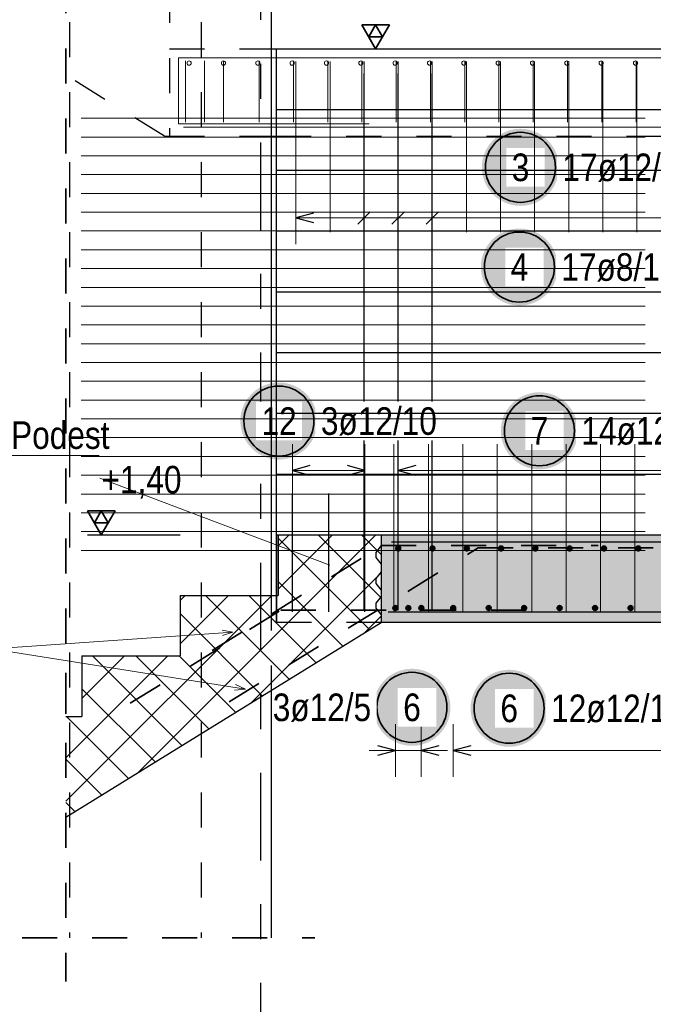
# Model space of a CAD drawing. Header units: millimetres. Extents: x 0 to 30.7, y 0 to 21.
# Tile 3 of 16: x 3 to 4.8, y 2.3 to 5.1. Entities that reach past the tile are written whole.
import ezdxf

# ---------------------------------------------------------------- set-up
doc = ezdxf.new("R2010")
doc.units = ezdxf.units.MM
doc.linetypes.add('DASHDOTX2', pattern=[2, 1, -0.5, 0, -0.5])
doc.linetypes.add('HIDDEN', pattern=[0.375, 0.25, -0.125])
for name, color, linetype, lineweight in [('Achsen', 7, 'Continuous', 20), ('Bewehrung nplo', 7, 'Continuous', 20), ('Schraffuren', 7, 'Continuous', 20)]:
    doc.layers.add(name, color=color, linetype=linetype, lineweight=lineweight)
doc.styles.add('Arial Narrow', font='ARIALN.TTF')
pattern_1 = [(45, (0, 0), (-0.0707107, 0.0707107), [0.075, -0.05]), (45, (-0.03536, 0.03536), (-0.0707107, 0.0707107), [])]

msp = doc.modelspace()

# ---------------------------------------------------------------- hatches: boundary and pattern name
at = {"lineweight": 25, "true_color": 0xffffff}
for points in [[(3.8138, 3.9339), (3.8137, 3.9377), (3.8135, 3.9415), (3.8132, 3.9454), (3.8127, 3.9492), (3.8121, 3.953), (3.8114, 3.9567), (3.8105, 3.9605), (3.8095, 3.9642), (3.8084, 3.9679), (3.8071, 3.9715), (3.8058, 3.9751), (3.8042, 3.9786), (3.8026, 3.9821), (3.8009, 3.9855), (3.799, 3.9889), (3.797, 3.9922), (3.795, 3.9954), (3.7928, 3.9985), (3.7904, 4.0016), (3.788, 4.0046), (3.7855, 4.0075), (3.7829, 4.0103), (3.7802, 4.013), (3.7774, 4.0156), (3.7745, 4.0181), (3.7715, 4.0206), (3.7684, 4.0229), (3.7653, 4.0251), (3.7621, 4.0272), (3.7588, 4.0291), (3.7554, 4.031), (3.752, 4.0327), (3.7485, 4.0344), (3.745, 4.0359), (3.7414, 4.0372), (3.7378, 4.0385), (3.7341, 4.0396), (3.7304, 4.0406), (3.7266, 4.0415), (3.7229, 4.0422), (3.7191, 4.0428), (3.7153, 4.0433), (3.7114, 4.0436), (3.7076, 4.0438), (3.7038, 4.0439), (3.6999, 4.0438), (3.6961, 4.0436), (3.6923, 4.0433), (3.6885, 4.0428), (3.6847, 4.0422), (3.6809, 4.0415), (3.6771, 4.0406), (3.6734, 4.0396), (3.6698, 4.0385), (3.6661, 4.0372), (3.6626, 4.0359), (3.659, 4.0344), (3.6555, 4.0327), (3.6521, 4.031), (3.6488, 4.0291), (3.6455, 4.0272), (3.6422, 4.0251), (3.6391, 4.0229), (3.636, 4.0206), (3.6331, 4.0181), (3.6302, 4.0156), (3.6273, 4.013), (3.6246, 4.0103), (3.622, 4.0075), (3.6195, 4.0046), (3.6171, 4.0016), (3.6148, 3.9985), (3.6126, 3.9954), (3.6105, 3.9922), (3.6085, 3.9889), (3.6066, 3.9855), (3.6049, 3.9821), (3.6033, 3.9786), (3.6018, 3.9751), (3.6004, 3.9715), (3.5991, 3.9679), (3.598, 3.9642), (3.597, 3.9605), (3.5962, 3.9567), (3.5954, 3.953), (3.5948, 3.9492), (3.5944, 3.9454), (3.594, 3.9415), (3.5938, 3.9377), (3.5938, 3.9339), (3.5938, 3.93), (3.594, 3.9262), (3.5944, 3.9224), (3.5948, 3.9186), (3.5954, 3.9148), (3.5962, 3.911), (3.597, 3.9073), (3.598, 3.9036), (3.5991, 3.8999), (3.6004, 3.8962), (3.6018, 3.8927), (3.6033, 3.8891), (3.6049, 3.8857), (3.6066, 3.8822), (3.6085, 3.8789), (3.6105, 3.8756), (3.6126, 3.8724), (3.6148, 3.8692), (3.6171, 3.8661), (3.6195, 3.8632), (3.622, 3.8603), (3.6246, 3.8575), (3.6273, 3.8547), (3.6302, 3.8521), (3.6331, 3.8496), (3.636, 3.8472), (3.6391, 3.8449), (3.6422, 3.8427), (3.6455, 3.8406), (3.6488, 3.8386), (3.6521, 3.8367), (3.6555, 3.835), (3.659, 3.8334), (3.6626, 3.8319), (3.6661, 3.8305), (3.6698, 3.8293), (3.6734, 3.8281), (3.6771, 3.8271), (3.6809, 3.8263), (3.6847, 3.8255), (3.6885, 3.8249), (3.6923, 3.8245), (3.6961, 3.8241), (3.6999, 3.8239), (3.7038, 3.8239), (3.7076, 3.8239), (3.7114, 3.8241), (3.7153, 3.8245), (3.7191, 3.8249), (3.7229, 3.8255), (3.7266, 3.8263), (3.7304, 3.8271), (3.7341, 3.8281), (3.7378, 3.8293), (3.7414, 3.8305), (3.745, 3.8319), (3.7485, 3.8334), (3.752, 3.835), (3.7554, 3.8367), (3.7588, 3.8386), (3.7621, 3.8406), (3.7653, 3.8427), (3.7684, 3.8449), (3.7715, 3.8472), (3.7745, 3.8496), (3.7774, 3.8521), (3.7802, 3.8547), (3.7829, 3.8575), (3.7855, 3.8603), (3.788, 3.8632), (3.7904, 3.8661), (3.7928, 3.8692), (3.795, 3.8724), (3.797, 3.8756), (3.799, 3.8789), (3.8009, 3.8822), (3.8026, 3.8857), (3.8042, 3.8891), (3.8058, 3.8927), (3.8071, 3.8962), (3.8084, 3.8999), (3.8095, 3.9036), (3.8105, 3.9073), (3.8114, 3.911), (3.8121, 3.9148), (3.8127, 3.9186), (3.8132, 3.9224), (3.8135, 3.9262)], [(4.1935, 3.1164), (4.1935, 3.1203), (4.1933, 3.1241), (4.1929, 3.1279), (4.1925, 3.1317), (4.1919, 3.1355), (4.1911, 3.1393), (4.1903, 3.143), (4.1893, 3.1468), (4.1882, 3.1504), (4.1869, 3.1541), (4.1855, 3.1576), (4.184, 3.1612), (4.1824, 3.1647), (4.1807, 3.1681), (4.1788, 3.1714), (4.1768, 3.1747), (4.1747, 3.1779), (4.1725, 3.1811), (4.1702, 3.1842), (4.1678, 3.1871), (4.1653, 3.19), (4.1627, 3.1929), (4.16, 3.1956), (4.1571, 3.1982), (4.1542, 3.2007), (4.1513, 3.2031), (4.1482, 3.2054), (4.145, 3.2076), (4.1418, 3.2097), (4.1385, 3.2117), (4.1352, 3.2136), (4.1318, 3.2153), (4.1283, 3.2169), (4.1247, 3.2184), (4.1212, 3.2198), (4.1175, 3.2211), (4.1139, 3.2222), (4.1101, 3.2232), (4.1064, 3.224), (4.1026, 3.2248), (4.0988, 3.2254), (4.095, 3.2258), (4.0912, 3.2262), (4.0874, 3.2264), (4.0835, 3.2264), (4.0797, 3.2264), (4.0759, 3.2262), (4.072, 3.2258), (4.0682, 3.2254), (4.0644, 3.2248), (4.0607, 3.224), (4.0569, 3.2232), (4.0532, 3.2222), (4.0495, 3.2211), (4.0459, 3.2198), (4.0423, 3.2184), (4.0388, 3.2169), (4.0353, 3.2153), (4.0319, 3.2136), (4.0285, 3.2117), (4.0252, 3.2097), (4.022, 3.2076), (4.0189, 3.2054), (4.0158, 3.2031), (4.0128, 3.2007), (4.0099, 3.1982), (4.0071, 3.1956), (4.0044, 3.1929), (4.0018, 3.19), (3.9993, 3.1871), (3.9969, 3.1842), (3.9945, 3.1811), (3.9923, 3.1779), (3.9903, 3.1747), (3.9883, 3.1714), (3.9864, 3.1681), (3.9847, 3.1647), (3.983, 3.1612), (3.9815, 3.1576), (3.9802, 3.1541), (3.9789, 3.1504), (3.9778, 3.1468), (3.9768, 3.143), (3.9759, 3.1393), (3.9752, 3.1355), (3.9746, 3.1317), (3.9741, 3.1279), (3.9738, 3.1241), (3.9736, 3.1203), (3.9735, 3.1164), (3.9736, 3.1126), (3.9738, 3.1088), (3.9741, 3.1049), (3.9746, 3.1011), (3.9752, 3.0973), (3.9759, 3.0936), (3.9768, 3.0898), (3.9778, 3.0861), (3.9789, 3.0824), (3.9802, 3.0788), (3.9815, 3.0752), (3.983, 3.0717), (3.9847, 3.0682), (3.9864, 3.0648), (3.9883, 3.0614), (3.9903, 3.0581), (3.9923, 3.0549), (3.9945, 3.0518), (3.9969, 3.0487), (3.9993, 3.0457), (4.0018, 3.0428), (4.0044, 3.04), (4.0071, 3.0373), (4.0099, 3.0347), (4.0128, 3.0322), (4.0158, 3.0298), (4.0189, 3.0274), (4.022, 3.0252), (4.0252, 3.0232), (4.0285, 3.0212), (4.0319, 3.0193), (4.0353, 3.0176), (4.0388, 3.0159), (4.0423, 3.0144), (4.0459, 3.0131), (4.0495, 3.0118), (4.0532, 3.0107), (4.0569, 3.0097), (4.0607, 3.0088), (4.0644, 3.0081), (4.0682, 3.0075), (4.072, 3.007), (4.0759, 3.0067), (4.0797, 3.0065), (4.0835, 3.0064), (4.0874, 3.0065), (4.0912, 3.0067), (4.095, 3.007), (4.0988, 3.0075), (4.1026, 3.0081), (4.1064, 3.0088), (4.1101, 3.0097), (4.1139, 3.0107), (4.1175, 3.0118), (4.1212, 3.0131), (4.1247, 3.0144), (4.1283, 3.0159), (4.1318, 3.0176), (4.1352, 3.0193), (4.1385, 3.0212), (4.1418, 3.0232), (4.145, 3.0252), (4.1482, 3.0274), (4.1513, 3.0298), (4.1542, 3.0322), (4.1571, 3.0347), (4.16, 3.0373), (4.1627, 3.04), (4.1653, 3.0428), (4.1678, 3.0457), (4.1702, 3.0487), (4.1725, 3.0518), (4.1747, 3.0549), (4.1768, 3.0581), (4.1788, 3.0614), (4.1807, 3.0648), (4.1824, 3.0682), (4.184, 3.0717), (4.1855, 3.0752), (4.1869, 3.0788), (4.1882, 3.0824), (4.1893, 3.0861), (4.1903, 3.0898), (4.1911, 3.0936), (4.1919, 3.0973), (4.1925, 3.1011), (4.1929, 3.1049), (4.1933, 3.1088)], [(4.471, 3.1136), (4.4709, 3.1174), (4.4707, 3.1212), (4.4704, 3.1251), (4.4699, 3.1289), (4.4693, 3.1327), (4.4686, 3.1364), (4.4677, 3.1402), (4.4667, 3.1439), (4.4656, 3.1476), (4.4644, 3.1512), (4.463, 3.1548), (4.4615, 3.1583), (4.4599, 3.1618), (4.4581, 3.1652), (4.4563, 3.1686), (4.4543, 3.1719), (4.4522, 3.1751), (4.45, 3.1782), (4.4477, 3.1813), (4.4453, 3.1843), (4.4427, 3.1872), (4.4401, 3.19), (4.4374, 3.1927), (4.4346, 3.1953), (4.4317, 3.1978), (4.4287, 3.2002), (4.4257, 3.2026), (4.4225, 3.2048), (4.4193, 3.2068), (4.416, 3.2088), (4.4126, 3.2107), (4.4092, 3.2124), (4.4057, 3.2141), (4.4022, 3.2156), (4.3986, 3.2169), (4.395, 3.2182), (4.3913, 3.2193), (4.3876, 3.2203), (4.3839, 3.2212), (4.3801, 3.2219), (4.3763, 3.2225), (4.3725, 3.223), (4.3687, 3.2233), (4.3648, 3.2235), (4.361, 3.2236), (4.3572, 3.2235), (4.3533, 3.2233), (4.3495, 3.223), (4.3457, 3.2225), (4.3419, 3.2219), (4.3381, 3.2212), (4.3344, 3.2203), (4.3307, 3.2193), (4.327, 3.2182), (4.3234, 3.2169), (4.3198, 3.2156), (4.3163, 3.2141), (4.3128, 3.2124), (4.3094, 3.2107), (4.306, 3.2088), (4.3027, 3.2068), (4.2995, 3.2048), (4.2963, 3.2026), (4.2933, 3.2002), (4.2903, 3.1978), (4.2874, 3.1953), (4.2846, 3.1927), (4.2819, 3.19), (4.2793, 3.1872), (4.2767, 3.1843), (4.2743, 3.1813), (4.272, 3.1782), (4.2698, 3.1751), (4.2677, 3.1719), (4.2657, 3.1686), (4.2639, 3.1652), (4.2621, 3.1618), (4.2605, 3.1583), (4.259, 3.1548), (4.2576, 3.1512), (4.2564, 3.1476), (4.2553, 3.1439), (4.2543, 3.1402), (4.2534, 3.1364), (4.2527, 3.1327), (4.2521, 3.1289), (4.2516, 3.1251), (4.2513, 3.1212), (4.2511, 3.1174), (4.251, 3.1136), (4.2511, 3.1097), (4.2513, 3.1059), (4.2516, 3.1021), (4.2521, 3.0983), (4.2527, 3.0945), (4.2534, 3.0907), (4.2543, 3.0869), (4.2553, 3.0832), (4.2564, 3.0796), (4.2576, 3.0759), (4.259, 3.0724), (4.2605, 3.0688), (4.2621, 3.0653), (4.2639, 3.0619), (4.2657, 3.0586), (4.2677, 3.0553), (4.2698, 3.052), (4.272, 3.0489), (4.2743, 3.0458), (4.2767, 3.0429), (4.2793, 3.04), (4.2819, 3.0371), (4.2846, 3.0344), (4.2874, 3.0318), (4.2903, 3.0293), (4.2933, 3.0269), (4.2963, 3.0246), (4.2995, 3.0224), (4.3027, 3.0203), (4.306, 3.0183), (4.3094, 3.0164), (4.3128, 3.0147), (4.3163, 3.0131), (4.3198, 3.0116), (4.3234, 3.0102), (4.327, 3.0089), (4.3307, 3.0078), (4.3344, 3.0068), (4.3381, 3.006), (4.3419, 3.0052), (4.3457, 3.0046), (4.3495, 3.0042), (4.3533, 3.0038), (4.3572, 3.0036), (4.361, 3.0036), (4.3648, 3.0036), (4.3687, 3.0038), (4.3725, 3.0042), (4.3763, 3.0046), (4.3801, 3.0052), (4.3839, 3.006), (4.3876, 3.0068), (4.3913, 3.0078), (4.395, 3.0089), (4.3986, 3.0102), (4.4022, 3.0116), (4.4057, 3.0131), (4.4092, 3.0147), (4.4126, 3.0164), (4.416, 3.0183), (4.4193, 3.0203), (4.4225, 3.0224), (4.4257, 3.0246), (4.4287, 3.0269), (4.4317, 3.0293), (4.4346, 3.0318), (4.4374, 3.0344), (4.4401, 3.0371), (4.4427, 3.04), (4.4453, 3.0429), (4.4477, 3.0458), (4.45, 3.0489), (4.4522, 3.052), (4.4543, 3.0553), (4.4563, 3.0586), (4.4581, 3.0619), (4.4599, 3.0653), (4.4615, 3.0688), (4.463, 3.0724), (4.4644, 3.0759), (4.4656, 3.0796), (4.4667, 3.0832), (4.4677, 3.0869), (4.4686, 3.0907), (4.4693, 3.0945), (4.4699, 3.0983), (4.4704, 3.1021), (4.4707, 3.1059)]]:
    msp.add_hatch(color=7, dxfattribs=at).paths.add_polyline_path(points)
at = {"layer": 'Schraffuren', "lineweight": 25, "true_color": 0xffffff}
for points in [[(4.5033, 4.6584), (4.5033, 4.6622), (4.5031, 4.6661), (4.5027, 4.6699), (4.5023, 4.6737), (4.5017, 4.6775), (4.5009, 4.6813), (4.5001, 4.685), (4.4991, 4.6887), (4.4979, 4.6924), (4.4967, 4.696), (4.4953, 4.6996), (4.4938, 4.7031), (4.4922, 4.7066), (4.4905, 4.71), (4.4886, 4.7134), (4.4866, 4.7167), (4.4845, 4.7199), (4.4823, 4.723), (4.48, 4.7261), (4.4776, 4.7291), (4.4751, 4.732), (4.4725, 4.7348), (4.4697, 4.7375), (4.4669, 4.7401), (4.464, 4.7426), (4.461, 4.7451), (4.458, 4.7474), (4.4548, 4.7496), (4.4516, 4.7517), (4.4483, 4.7536), (4.445, 4.7555), (4.4415, 4.7573), (4.4381, 4.7589), (4.4345, 4.7604), (4.4309, 4.7617), (4.4273, 4.763), (4.4236, 4.7641), (4.4199, 4.7651), (4.4162, 4.766), (4.4124, 4.7667), (4.4086, 4.7673), (4.4048, 4.7678), (4.401, 4.7681), (4.3972, 4.7683), (4.3933, 4.7684), (4.3895, 4.7683), (4.3857, 4.7681), (4.3818, 4.7678), (4.378, 4.7673), (4.3742, 4.7667), (4.3705, 4.766), (4.3667, 4.7651), (4.363, 4.7641), (4.3593, 4.763), (4.3557, 4.7617), (4.3521, 4.7604), (4.3486, 4.7589), (4.3451, 4.7573), (4.3417, 4.7555), (4.3383, 4.7536), (4.335, 4.7517), (4.3318, 4.7496), (4.3287, 4.7474), (4.3256, 4.7451), (4.3226, 4.7426), (4.3197, 4.7401), (4.3169, 4.7375), (4.3142, 4.7348), (4.3116, 4.732), (4.3091, 4.7291), (4.3066, 4.7261), (4.3043, 4.723), (4.3021, 4.7199), (4.3, 4.7167), (4.2981, 4.7134), (4.2962, 4.71), (4.2945, 4.7066), (4.2928, 4.7031), (4.2913, 4.6996), (4.29, 4.696), (4.2887, 4.6924), (4.2876, 4.6887), (4.2866, 4.685), (4.2857, 4.6813), (4.285, 4.6775), (4.2844, 4.6737), (4.2839, 4.6699), (4.2836, 4.6661), (4.2834, 4.6622), (4.2833, 4.6584), (4.2834, 4.6545), (4.2836, 4.6507), (4.2839, 4.6469), (4.2844, 4.6431), (4.285, 4.6393), (4.2857, 4.6355), (4.2866, 4.6318), (4.2876, 4.6281), (4.2887, 4.6244), (4.29, 4.6208), (4.2913, 4.6172), (4.2928, 4.6136), (4.2945, 4.6102), (4.2962, 4.6067), (4.2981, 4.6034), (4.3, 4.6001), (4.3021, 4.5969), (4.3043, 4.5937), (4.3066, 4.5907), (4.3091, 4.5877), (4.3116, 4.5848), (4.3142, 4.582), (4.3169, 4.5793), (4.3197, 4.5766), (4.3226, 4.5741), (4.3256, 4.5717), (4.3287, 4.5694), (4.3318, 4.5672), (4.335, 4.5651), (4.3383, 4.5631), (4.3417, 4.5613), (4.3451, 4.5595), (4.3486, 4.5579), (4.3521, 4.5564), (4.3557, 4.555), (4.3593, 4.5538), (4.363, 4.5526), (4.3667, 4.5517), (4.3705, 4.5508), (4.3742, 4.5501), (4.378, 4.5495), (4.3818, 4.549), (4.3857, 4.5487), (4.3895, 4.5485), (4.3933, 4.5484), (4.3972, 4.5485), (4.401, 4.5487), (4.4048, 4.549), (4.4086, 4.5495), (4.4124, 4.5501), (4.4162, 4.5508), (4.4199, 4.5517), (4.4236, 4.5526), (4.4273, 4.5538), (4.4309, 4.555), (4.4345, 4.5564), (4.4381, 4.5579), (4.4415, 4.5595), (4.445, 4.5613), (4.4483, 4.5631), (4.4516, 4.5651), (4.4548, 4.5672), (4.458, 4.5694), (4.461, 4.5717), (4.464, 4.5741), (4.4669, 4.5766), (4.4697, 4.5793), (4.4725, 4.582), (4.4751, 4.5848), (4.4776, 4.5877), (4.48, 4.5907), (4.4823, 4.5937), (4.4845, 4.5969), (4.4866, 4.6001), (4.4886, 4.6034), (4.4905, 4.6067), (4.4922, 4.6102), (4.4938, 4.6136), (4.4953, 4.6172), (4.4967, 4.6208), (4.4979, 4.6244), (4.4991, 4.6281), (4.5001, 4.6318), (4.5009, 4.6355), (4.5017, 4.6393), (4.5023, 4.6431), (4.5027, 4.6469), (4.5031, 4.6507)], [(4.5575, 3.9061), (4.5574, 3.9099), (4.5572, 3.9137), (4.5569, 3.9176), (4.5564, 3.9214), (4.5558, 3.9252), (4.5551, 3.9289), (4.5542, 3.9327), (4.5532, 3.9364), (4.5521, 3.9401), (4.5509, 3.9437), (4.5495, 3.9473), (4.548, 3.9508), (4.5464, 3.9543), (4.5446, 3.9577), (4.5428, 3.9611), (4.5408, 3.9644), (4.5387, 3.9676), (4.5365, 3.9707), (4.5342, 3.9738), (4.5318, 3.9768), (4.5292, 3.9797), (4.5266, 3.9825), (4.5239, 3.9852), (4.5211, 3.9878), (4.5182, 3.9903), (4.5152, 3.9928), (4.5122, 3.9951), (4.509, 3.9973), (4.5058, 3.9994), (4.5025, 4.0013), (4.4991, 4.0032), (4.4957, 4.0049), (4.4922, 4.0066), (4.4887, 4.0081), (4.4851, 4.0094), (4.4815, 4.0107), (4.4778, 4.0118), (4.4741, 4.0128), (4.4704, 4.0137), (4.4666, 4.0144), (4.4628, 4.015), (4.459, 4.0155), (4.4552, 4.0158), (4.4513, 4.016), (4.4475, 4.0161), (4.4437, 4.016), (4.4398, 4.0158), (4.436, 4.0155), (4.4322, 4.015), (4.4284, 4.0144), (4.4246, 4.0137), (4.4209, 4.0128), (4.4172, 4.0118), (4.4135, 4.0107), (4.4099, 4.0094), (4.4063, 4.0081), (4.4028, 4.0066), (4.3993, 4.0049), (4.3959, 4.0032), (4.3925, 4.0013), (4.3892, 3.9994), (4.386, 3.9973), (4.3828, 3.9951), (4.3798, 3.9928), (4.3768, 3.9903), (4.3739, 3.9878), (4.3711, 3.9852), (4.3684, 3.9825), (4.3658, 3.9797), (4.3632, 3.9768), (4.3608, 3.9738), (4.3585, 3.9707), (4.3563, 3.9676), (4.3542, 3.9644), (4.3522, 3.9611), (4.3504, 3.9577), (4.3486, 3.9543), (4.347, 3.9508), (4.3455, 3.9473), (4.3441, 3.9437), (4.3429, 3.9401), (4.3418, 3.9364), (4.3408, 3.9327), (4.3399, 3.9289), (4.3392, 3.9252), (4.3386, 3.9214), (4.3381, 3.9176), (4.3378, 3.9137), (4.3376, 3.9099), (4.3375, 3.9061), (4.3376, 3.9022), (4.3378, 3.8984), (4.3381, 3.8946), (4.3386, 3.8908), (4.3392, 3.887), (4.3399, 3.8832), (4.3408, 3.8795), (4.3418, 3.8758), (4.3429, 3.8721), (4.3441, 3.8685), (4.3455, 3.8649), (4.347, 3.8613), (4.3486, 3.8579), (4.3504, 3.8544), (4.3522, 3.8511), (4.3542, 3.8478), (4.3563, 3.8446), (4.3585, 3.8414), (4.3608, 3.8384), (4.3632, 3.8354), (4.3658, 3.8325), (4.3684, 3.8297), (4.3711, 3.8269), (4.3739, 3.8243), (4.3768, 3.8218), (4.3798, 3.8194), (4.3828, 3.8171), (4.386, 3.8149), (4.3892, 3.8128), (4.3925, 3.8108), (4.3959, 3.809), (4.3993, 3.8072), (4.4028, 3.8056), (4.4063, 3.8041), (4.4099, 3.8027), (4.4135, 3.8015), (4.4172, 3.8003), (4.4209, 3.7993), (4.4246, 3.7985), (4.4284, 3.7977), (4.4322, 3.7971), (4.436, 3.7967), (4.4398, 3.7963), (4.4437, 3.7961), (4.4475, 3.7961), (4.4513, 3.7961), (4.4552, 3.7963), (4.459, 3.7967), (4.4628, 3.7971), (4.4666, 3.7977), (4.4704, 3.7985), (4.4741, 3.7993), (4.4778, 3.8003), (4.4815, 3.8015), (4.4851, 3.8027), (4.4887, 3.8041), (4.4922, 3.8056), (4.4957, 3.8072), (4.4991, 3.809), (4.5025, 3.8108), (4.5058, 3.8128), (4.509, 3.8149), (4.5122, 3.8171), (4.5152, 3.8194), (4.5182, 3.8218), (4.5211, 3.8243), (4.5239, 3.8269), (4.5266, 3.8297), (4.5292, 3.8325), (4.5318, 3.8354), (4.5342, 3.8384), (4.5365, 3.8414), (4.5387, 3.8446), (4.5408, 3.8478), (4.5428, 3.8511), (4.5446, 3.8544), (4.5464, 3.8579), (4.548, 3.8613), (4.5495, 3.8649), (4.5509, 3.8685), (4.5521, 3.8721), (4.5532, 3.8758), (4.5542, 3.8795), (4.5551, 3.8832), (4.5558, 3.887), (4.5564, 3.8908), (4.5569, 3.8946), (4.5572, 3.8984)]]:
    msp.add_hatch(color=7, dxfattribs=at).paths.add_polyline_path(points)
at = {"layer": 'Schraffuren', "lineweight": 35, "true_color": 0xffffff}
msp.add_hatch(color=7, dxfattribs=at).paths.add_polyline_path([(4.5004, 4.3737), (4.5003, 4.3775), (4.5001, 4.3814), (4.4998, 4.3852), (4.4993, 4.389), (4.4987, 4.3928), (4.498, 4.3966), (4.4971, 4.4003), (4.4961, 4.404), (4.495, 4.4077), (4.4937, 4.4113), (4.4924, 4.4149), (4.4909, 4.4184), (4.4892, 4.4219), (4.4875, 4.4253), (4.4856, 4.4287), (4.4837, 4.432), (4.4816, 4.4352), (4.4794, 4.4384), (4.4771, 4.4414), (4.4746, 4.4444), (4.4721, 4.4473), (4.4695, 4.4501), (4.4668, 4.4528), (4.464, 4.4554), (4.4611, 4.458), (4.4581, 4.4604), (4.455, 4.4627), (4.4519, 4.4649), (4.4487, 4.467), (4.4454, 4.469), (4.442, 4.4708), (4.4386, 4.4726), (4.4351, 4.4742), (4.4316, 4.4757), (4.428, 4.4771), (4.4244, 4.4783), (4.4207, 4.4794), (4.417, 4.4804), (4.4132, 4.4813), (4.4095, 4.482), (4.4057, 4.4826), (4.4019, 4.4831), (4.398, 4.4834), (4.3942, 4.4836), (4.3904, 4.4837), (4.3865, 4.4836), (4.3827, 4.4834), (4.3789, 4.4831), (4.3751, 4.4826), (4.3713, 4.482), (4.3675, 4.4813), (4.3638, 4.4804), (4.36, 4.4794), (4.3564, 4.4783), (4.3527, 4.4771), (4.3492, 4.4757), (4.3456, 4.4742), (4.3421, 4.4726), (4.3387, 4.4708), (4.3354, 4.469), (4.3321, 4.467), (4.3289, 4.4649), (4.3257, 4.4627), (4.3226, 4.4604), (4.3197, 4.458), (4.3168, 4.4554), (4.314, 4.4528), (4.3112, 4.4501), (4.3086, 4.4473), (4.3061, 4.4444), (4.3037, 4.4414), (4.3014, 4.4384), (4.2992, 4.4352), (4.2971, 4.432), (4.2951, 4.4287), (4.2932, 4.4253), (4.2915, 4.4219), (4.2899, 4.4184), (4.2884, 4.4149), (4.287, 4.4113), (4.2858, 4.4077), (4.2846, 4.404), (4.2836, 4.4003), (4.2828, 4.3966), (4.282, 4.3928), (4.2814, 4.389), (4.281, 4.3852), (4.2806, 4.3814), (4.2804, 4.3775), (4.2804, 4.3737), (4.2804, 4.3699), (4.2806, 4.366), (4.281, 4.3622), (4.2814, 4.3584), (4.282, 4.3546), (4.2828, 4.3508), (4.2836, 4.3471), (4.2846, 4.3434), (4.2858, 4.3397), (4.287, 4.3361), (4.2884, 4.3325), (4.2899, 4.329), (4.2915, 4.3255), (4.2932, 4.3221), (4.2951, 4.3187), (4.2971, 4.3154), (4.2992, 4.3122), (4.3014, 4.309), (4.3037, 4.306), (4.3061, 4.303), (4.3086, 4.3001), (4.3112, 4.2973), (4.314, 4.2946), (4.3168, 4.292), (4.3197, 4.2894), (4.3226, 4.287), (4.3257, 4.2847), (4.3289, 4.2825), (4.3321, 4.2804), (4.3354, 4.2784), (4.3387, 4.2766), (4.3421, 4.2748), (4.3456, 4.2732), (4.3492, 4.2717), (4.3527, 4.2703), (4.3564, 4.2691), (4.36, 4.268), (4.3638, 4.267), (4.3675, 4.2661), (4.3713, 4.2654), (4.3751, 4.2648), (4.3789, 4.2643), (4.3827, 4.264), (4.3865, 4.2638), (4.3904, 4.2637), (4.3942, 4.2638), (4.398, 4.264), (4.4019, 4.2643), (4.4057, 4.2648), (4.4095, 4.2654), (4.4132, 4.2661), (4.417, 4.267), (4.4207, 4.268), (4.4244, 4.2691), (4.428, 4.2703), (4.4316, 4.2717), (4.4351, 4.2732), (4.4386, 4.2748), (4.442, 4.2766), (4.4454, 4.2784), (4.4487, 4.2804), (4.4519, 4.2825), (4.455, 4.2847), (4.4581, 4.287), (4.4611, 4.2894), (4.464, 4.292), (4.4668, 4.2946), (4.4695, 4.2973), (4.4721, 4.3001), (4.4746, 4.303), (4.4771, 4.306), (4.4794, 4.309), (4.4816, 4.3122), (4.4837, 4.3154), (4.4856, 4.3187), (4.4875, 4.3221), (4.4892, 4.3255), (4.4909, 4.329), (4.4924, 4.3325), (4.4937, 4.3361), (4.495, 4.3397), (4.4961, 4.3434), (4.4971, 4.3471), (4.498, 4.3508), (4.4987, 4.3546), (4.4993, 4.3584), (4.4998, 4.3622), (4.5001, 4.366)])
at = {"layer": 'Schraffuren', "lineweight": 13}
h = msp.add_hatch(dxfattribs=at)
h.set_pattern_fill('FT', color=6, scale=0.01, angle=45, style=0, pattern_type=2)
h.set_pattern_definition([(45, (0, 0), (-0.0618718, 0.0618718), []), (135, (0, 0), (-0.0618718, -0.0618718), [])])
h.paths.add_polyline_path([(3.9954, 3.359), (3.9954, 3.609), (3.7015, 3.609), (3.7015, 3.436), (3.4215, 3.436), (3.4215, 3.263), (3.1415, 3.263), (3.1415, 3.09), (3.0955, 3.09), (3.0955, 2.803)])
at = {"layer": 'Schraffuren', "lineweight": 13, "true_color": 0xd7ffd7}
msp.add_hatch(color=254, dxfattribs=at).paths.add_polyline_path([(3.9954, 3.359), (5.3663, 3.359), (5.3663, 3.609), (3.9954, 3.609)])
at = {"layer": 'Schraffuren', "lineweight": 13}
h = msp.add_hatch(dxfattribs=at)
h.set_pattern_fill('bB', color=6, scale=0.01, angle=45, style=0, pattern_type=2)
h.set_pattern_definition(pattern_1)
h.paths.add_polyline_path([(3.9803, 3.5441), (3.9954, 3.5256), (3.9954, 3.5782), (3.9803, 3.5589)])
h = msp.add_hatch(dxfattribs=at)
h.set_pattern_fill('bB', color=6, scale=0.01, angle=45, style=0, pattern_type=2)
h.set_pattern_definition(pattern_1)
h.paths.add_polyline_path([(3.9803, 3.4696), (3.9954, 3.4511), (3.9954, 3.5036), (3.9803, 3.4843)])
h = msp.add_hatch(dxfattribs=at)
h.set_pattern_fill('bB', color=6, scale=0.01, angle=45, style=0, pattern_type=2)
h.set_pattern_definition(pattern_1)
h.paths.add_polyline_path([(3.9803, 3.3993), (3.9954, 3.3808), (3.9954, 3.4333), (3.9803, 3.414)])

# ---------------------------------------------------------------- linework, layer by layer
at = {"color": 2, "linetype": 'HIDDEN', "lineweight": 35, "ltscale": 0.25}
for p, q in [((3.0955, 5.7982), (3.0955, 2.965)), ((3.0955, 3.215), (3.0955, 2.3336)), ((2.9705, 2.4586), (3.8065, 2.4586))]:
    msp.add_line(p, q, dxfattribs=at)
at = {"color": 3, "linetype": 'HIDDEN', "lineweight": 25, "ltscale": 0.25}
for p, q in [((3.1063, 5.6732), (3.1063, 2.4586)), ((3.4815, 5.6732), (3.4815, 2.4586)), ((3.3915, 5.1706), (3.3915, 4.747)), ((3.3915, 4.9971), (3.6815, 4.9971)), ((3.3772, 4.747), (3.0955, 4.9216)), ((3.3772, 4.7471), (3.3915, 4.7471)), ((3.3915, 4.7471), (3.6815, 4.7471)), ((3.6963, 4.7471), (5.3663, 4.7471)), ((3.6963, 3.436), (3.6963, 3.3591)), ((3.6965, 3.436), (3.6965, 3.359)), ((3.6963, 3.3591), (3.6965, 3.3591)), ((3.6965, 3.3591), (3.9954, 3.3591))]:
    msp.add_line(p, q, dxfattribs=at)
at = {"color": 3, "linetype": 'Continuous', "lineweight": 25}
for p, q in [((3.6815, 4.9971), (3.6963, 4.9971)), ((3.6963, 4.9971), (3.6963, 4.8236)), ((3.6963, 4.9971), (5.3663, 4.9971)), ((3.6963, 4.8236), (3.6963, 4.6501)), ((3.6963, 4.8236), (5.3663, 4.8236)), ((3.6815, 4.7471), (3.6963, 4.7471)), ((3.6963, 4.6501), (3.6963, 4.4766)), ((3.6963, 4.4766), (3.6963, 4.3031)), ((3.6963, 4.4766), (5.3663, 4.4766)), ((3.6963, 4.3031), (3.6963, 4.1296)), ((3.6963, 4.1296), (5.3663, 4.1296)), ((3.7925, 3.8065), (3.7425, 3.7931)), ((3.9494, 3.7931), (3.8994, 3.8065)), ((3.6963, 3.7826), (3.6963, 3.436)), ((3.6963, 3.7826), (5.3663, 3.7826)), ((3.7425, 3.7931), (3.7925, 3.7797)), ((3.8994, 3.7797), (3.9494, 3.7931)), ((3.7425, 3.389), (3.7425, 3.7268)), ((3.8459, 3.389), (3.8459, 3.7268)), ((3.9494, 3.389), (3.9494, 3.7268)), ((3.6965, 3.609), (3.6965, 3.436)), ((3.6965, 3.609), (3.7015, 3.609)), ((3.9954, 3.5782), (3.9803, 3.5589)), ((3.9803, 3.5589), (3.9803, 3.5441)), ((3.9803, 3.5441), (3.9954, 3.5256)), ((3.9954, 3.5036), (3.9803, 3.4843)), ((3.9803, 3.4843), (3.9803, 3.4696)), ((3.9803, 3.4696), (3.9954, 3.4511)), ((3.9954, 3.4333), (3.9803, 3.414)), ((3.9803, 3.414), (3.9803, 3.3993)), ((3.9803, 3.3993), (3.9954, 3.3808)), ((4.0364, 2.9931), (3.9864, 3.0065)), ((3.9864, 2.9797), (4.0364, 2.9931)), ((4.1603, 3.0065), (4.1103, 2.9931)), ((4.1103, 2.9931), (4.1603, 2.9797)), ((4.2514, 3.0065), (4.2014, 2.9931)), ((4.2014, 2.9931), (4.2514, 2.9797))]:
    msp.add_line(p, q, dxfattribs=at)
at = {"color": 9, "linetype": 'Continuous', "lineweight": 0}
for p, q in [((3.6475, 4.7871), (3.6475, 4.9621)), ((3.7453, 4.7871), (3.7453, 4.9621)), ((3.8431, 4.7871), (3.8431, 4.9621)), ((3.9409, 4.7871), (3.9409, 4.9621)), ((4.0387, 4.7871), (4.0387, 4.9621)), ((4.1365, 4.7871), (4.1365, 4.9621)), ((4.2343, 4.7871), (4.2343, 4.9621)), ((4.3322, 4.7871), (4.3322, 4.9621)), ((4.43, 4.7871), (4.43, 4.9621)), ((4.5278, 4.7871), (4.5278, 4.9621)), ((4.6256, 4.7871), (4.6256, 4.9621)), ((4.7234, 4.7871), (4.7234, 4.9621))]:
    msp.add_line(p, q, dxfattribs=at)
at = {"color": 5, "linetype": 'Continuous', "lineweight": 18}
for p, q in [((3.7425, 3.8681), (3.7425, 3.7181)), ((3.9494, 3.7181), (3.9494, 3.8681)), ((1.9562, 3.8353), (3.1902, 3.8353)), ((3.1929, 3.7709), (3.8494, 3.5223)), ((3.9494, 3.7931), (3.7425, 3.7931)), ((4.0364, 2.9181), (4.0364, 3.0681)), ((4.1103, 3.0681), (4.1103, 2.9181)), ((4.2014, 3.0681), (4.2014, 2.9181)), ((3.9614, 2.9931), (4.1853, 2.9931)), ((5.3153, 2.993), (4.2014, 2.9931))]:
    msp.add_line(p, q, dxfattribs=at)
at = {"color": 2, "linetype": 'Continuous', "lineweight": 35}
for centre in [(3.7038, 3.9339), (4.0835, 3.1164), (4.361, 3.1136)]:
    msp.add_circle(centre, 0.1, dxfattribs=at)
at = {"color": 4, "linetype": 'Continuous', "lineweight": 50}
for centre, radius in [((4.0364, 3.4001), 0.006), ((4.0364, 3.4001), 0.006), ((4.0364, 3.4001), 0.0054), ((4.0364, 3.4001), 0.0042), ((4.0364, 3.4001), 0.003), ((4.0733, 3.4001), 0.006), ((4.0733, 3.4001), 0.006), ((4.0733, 3.4001), 0.0054), ((4.0733, 3.4001), 0.0042), ((4.0733, 3.4001), 0.003), ((4.1103, 3.4001), 0.006), ((4.1103, 3.4001), 0.006), ((4.1103, 3.4001), 0.0054), ((4.1103, 3.4001), 0.0042), ((4.1103, 3.4001), 0.003), ((4.2014, 3.4), 0.006), ((4.2014, 3.4), 0.006), ((4.2014, 3.4), 0.0054), ((4.2014, 3.4), 0.0042), ((4.2014, 3.4), 0.003), ((4.3027, 3.4), 0.006), ((4.3027, 3.4), 0.006), ((4.3027, 3.4), 0.0054), ((4.3027, 3.4), 0.0042), ((4.3027, 3.4), 0.003), ((4.4039, 3.4), 0.006), ((4.4039, 3.4), 0.006), ((4.4039, 3.4), 0.0054), ((4.4039, 3.4), 0.0042), ((4.4039, 3.4), 0.003), ((4.5052, 3.4), 0.006), ((4.5052, 3.4), 0.006), ((4.5052, 3.4), 0.0054), ((4.5052, 3.4), 0.0042), ((4.5052, 3.4), 0.003), ((4.6065, 3.4), 0.006), ((4.6065, 3.4), 0.006), ((4.6065, 3.4), 0.0054), ((4.6065, 3.4), 0.0042), ((4.6065, 3.4), 0.003), ((4.7077, 3.4), 0.006), ((4.7077, 3.4), 0.006), ((4.7077, 3.4), 0.0054), ((4.7077, 3.4), 0.0042), ((4.7077, 3.4), 0.003), ((4.0364, 3.4001), 0.0018), ((4.0364, 3.4001), 0.0006), ((4.0733, 3.4001), 0.0018), ((4.0733, 3.4001), 0.0006), ((4.1103, 3.4001), 0.0018), ((4.1103, 3.4001), 0.0006), ((4.2014, 3.4), 0.0018), ((4.2014, 3.4), 0.0006), ((4.3027, 3.4), 0.0018), ((4.3027, 3.4), 0.0006), ((4.4039, 3.4), 0.0018), ((4.4039, 3.4), 0.0006), ((4.5052, 3.4), 0.0018), ((4.5052, 3.4), 0.0006), ((4.6065, 3.4), 0.0018), ((4.6065, 3.4), 0.0006), ((4.7077, 3.4), 0.0018), ((4.7077, 3.4), 0.0006)]:
    msp.add_circle(centre, radius, dxfattribs=at)
at = {"layer": 'Achsen', "color": 3, "linetype": 'DASHDOTX2', "lineweight": 25, "ltscale": 0.25}
msp.add_line((3.6515, 5.9293), (3.6515, 2.1511), dxfattribs=at)
at = {"layer": 'Achsen', "color": 2, "linetype": 'Continuous', "lineweight": 35}
for p, q in [((4.0192, 5.0653), (3.9405, 5.0653)), ((3.9405, 5.0653), (3.9799, 4.9971)), ((3.9799, 5.0653), (3.9602, 5.0312)), ((3.9799, 4.9971), (4.0192, 5.0653)), ((3.9995, 5.0312), (3.9799, 5.0653)), ((3.9602, 5.0312), (3.9995, 5.0312)), ((3.2361, 3.6772), (3.1573, 3.6772)), ((3.1573, 3.6772), (3.1967, 3.609)), ((3.1967, 3.6772), (3.177, 3.6431)), ((3.1967, 3.609), (3.2361, 3.6772)), ((3.2164, 3.6431), (3.1967, 3.6772)), ((3.177, 3.6431), (3.2164, 3.6431))]:
    msp.add_line(p, q, dxfattribs=at)
at = {"layer": 'Achsen', "color": 3, "linetype": 'Continuous', "lineweight": 25}
for p, q in [((3.9405, 4.9971), (4.2423, 4.9971)), ((3.1573, 3.609), (3.4219, 3.609))]:
    msp.add_line(p, q, dxfattribs=at)
at = {"layer": 'Bewehrung nplo', "color": 9, "linetype": 'Continuous', "lineweight": 0}
for p, q in [((3.9615, 4.9711), (3.4175, 4.9711)), ((3.4175, 4.9711), (3.4175, 4.7831)), ((3.4313, 4.9711), (5.3313, 4.9711)), ((3.4375, 4.7871), (3.4375, 4.9621)), ((3.4915, 4.7871), (3.4915, 4.9621)), ((3.5455, 4.7871), (3.5455, 4.9621)), ((3.7523, 4.7528), (3.7523, 4.9611)), ((3.8497, 4.7528), (3.8497, 4.9611)), ((3.947, 4.7528), (3.947, 4.9611)), ((4.0444, 4.7528), (4.0444, 4.9611)), ((4.1418, 4.7528), (4.1418, 4.9611)), ((4.2392, 4.7528), (4.2392, 4.9611)), ((4.3365, 4.7528), (4.3365, 4.9611)), ((4.4339, 4.7528), (4.4339, 4.9611)), ((4.5313, 4.7528), (4.5313, 4.9611)), ((4.6287, 4.7528), (4.6287, 4.9611)), ((4.726, 4.7528), (4.726, 4.9611)), ((3.1392, 4.7987), (4.7492, 4.7987)), ((3.4175, 4.7831), (3.9615, 4.7831)), ((3.7523, 4.4729), (3.7523, 4.7941)), ((3.8497, 4.4729), (3.8497, 4.7941)), ((3.947, 4.4729), (3.947, 4.7941)), ((4.0444, 4.4729), (4.0444, 4.7941)), ((4.1418, 4.4729), (4.1418, 4.7941)), ((4.2392, 4.4729), (4.2392, 4.7941)), ((4.3365, 4.4729), (4.3365, 4.7941)), ((3.4313, 4.7731), (5.3313, 4.7731)), ((3.1392, 4.745), (4.7492, 4.745)), ((3.1392, 4.5841), (4.7492, 4.5841)), ((3.1392, 4.5304), (4.7492, 4.5304)), ((3.1392, 4.4767), (4.7492, 4.4767)), ((3.1392, 4.2621), (4.7492, 4.2621)), ((3.1392, 4.2084), (4.7492, 4.2084)), ((3.1392, 4.1548), (4.7492, 4.1548)), ((3.1392, 4.1011), (4.7492, 4.1011)), ((3.1392, 4.0474), (4.7492, 4.0474)), ((4.0323, 3.5469), (4.0323, 3.868)), ((4.1306, 3.5469), (4.1306, 3.868)), ((4.2289, 3.5469), (4.2289, 3.868)), ((4.3272, 3.5469), (4.3272, 3.868)), ((4.5238, 3.5469), (4.5238, 3.868)), ((3.1392, 3.8328), (4.7492, 3.8328)), ((3.1392, 3.7791), (4.7492, 3.7791)), ((3.1392, 3.7255), (4.7492, 3.7255)), ((4.0323, 3.3914), (4.0323, 3.7126)), ((4.1306, 3.3914), (4.1306, 3.7126)), ((4.2289, 3.3914), (4.2289, 3.7126)), ((4.3272, 3.3914), (4.3272, 3.7126)), ((4.4255, 3.3914), (4.4255, 3.7126)), ((4.5238, 3.3914), (4.5238, 3.7126)), ((4.6221, 3.3914), (4.6221, 3.7126)), ((4.7204, 3.3914), (4.7204, 3.7126)), ((3.1392, 3.6718), (4.7492, 3.6718)), ((3.1392, 3.6182), (4.7492, 3.6182)), ((3.1392, 3.5645), (4.7492, 3.5645))]:
    msp.add_line(p, q, dxfattribs=at)
for centre in [(3.4475, 4.9561), (3.4475, 4.9561), (3.5455, 4.9561), (3.5455, 4.9561), (3.6436, 4.9561), (3.6436, 4.9561), (3.7416, 4.9561), (3.7416, 4.9561), (3.8396, 4.9561), (3.8396, 4.9561), (3.9377, 4.9561), (3.9377, 4.9561), (4.0357, 4.9561), (4.0357, 4.9561), (4.1338, 4.9561), (4.1338, 4.9561), (4.2318, 4.9561), (4.2318, 4.9561), (4.3299, 4.9561), (4.3299, 4.9561), (4.4279, 4.9561), (4.4279, 4.9561), (4.5259, 4.9561), (4.5259, 4.9561), (4.624, 4.9561), (4.624, 4.9561), (4.722, 4.9561), (4.722, 4.9561)]:
    msp.add_circle(centre, 0.006, dxfattribs=at)
at = {"layer": 'Schraffuren', "color": 3, "linetype": 'Continuous', "lineweight": 25}
for p, q in [((3.947, 3.3941), (3.947, 4.9266)), ((4.0444, 3.3941), (4.0444, 4.9266)), ((4.1418, 3.3941), (4.1418, 4.9266)), ((3.8023, 4.5275), (3.7523, 4.5141)), ((3.9294, 4.4964), (3.9647, 4.5318)), ((4.0267, 4.4964), (4.0621, 4.5318)), ((4.1241, 4.4964), (4.1595, 4.5318)), ((3.7523, 4.5141), (3.8023, 4.5007)), ((4.0944, 3.8065), (4.0444, 3.7931)), ((4.0444, 3.7931), (4.0944, 3.7797)), ((3.7015, 3.609), (3.7015, 3.436)), ((3.7015, 3.609), (3.9954, 3.609)), ((3.9954, 3.609), (3.9954, 3.359)), ((3.9954, 3.609), (5.3663, 3.609)), ((4.0254, 3.589), (5.3363, 3.589)), ((3.4215, 3.436), (3.4215, 3.263)), ((3.4215, 3.436), (3.7015, 3.436)), ((4.0154, 3.3891), (5.3223, 3.389)), ((3.9954, 3.3591), (5.3663, 3.3591)), ((3.1415, 3.263), (3.1415, 3.09)), ((3.1415, 3.263), (3.4215, 3.263)), ((3.0955, 3.09), (3.1415, 3.09))]:
    msp.add_line(p, q, dxfattribs=at)
at = {"layer": 'Schraffuren', "color": 5, "linetype": 'Continuous', "lineweight": 18}
for p, q in [((3.7523, 4.5891), (3.7523, 4.4391)), ((3.947, 4.4391), (3.947, 4.5891)), ((4.0444, 4.4391), (4.0444, 4.5891)), ((4.1418, 4.4391), (4.1418, 4.5891)), ((5.3103, 4.5141), (3.7523, 4.5141)), ((4.0444, 3.8681), (4.0444, 3.7181)), ((5.3173, 3.7931), (4.0444, 3.7931)), ((2.8849, 3.2829), (3.5722, 3.3313)), ((3.5418, 3.3372), (3.5722, 3.3313)), ((3.5722, 3.3313), (3.5429, 3.3212)), ((2.8849, 3.2829), (3.608, 3.1685)), ((3.5796, 3.1812), (3.608, 3.1685)), ((3.608, 3.1685), (3.5771, 3.1653))]:
    msp.add_line(p, q, dxfattribs=at)
at = {"layer": 'Schraffuren', "color": 2, "linetype": 'HIDDEN', "lineweight": 35, "ltscale": 0.25}
for p, q in [((3.5133, 3.2786), (3.9914, 3.574)), ((3.5617, 3.1322), (4.2727, 3.5715)), ((3.9954, 3.5782), (4.6154, 3.5782)), ((4.2727, 3.5715), (4.856, 3.5715)), ((3.2796, 3.1283), (3.7097, 3.3941)), ((3.7097, 3.3941), (4.4376, 3.3941))]:
    msp.add_line(p, q, dxfattribs=at)
at = {"layer": 'Schraffuren', "color": 2, "linetype": 'Continuous', "lineweight": 35}
for centre in [(4.3933, 4.6584), (4.3904, 4.3737), (4.4475, 3.9061)]:
    msp.add_circle(centre, 0.1, dxfattribs=at)
at = {"layer": 'Schraffuren', "color": 4, "linetype": 'Continuous', "lineweight": 50}
for centre, radius in [((4.0444, 3.57), 0.006), ((4.0444, 3.57), 0.006), ((4.0444, 3.57), 0.0054), ((4.0444, 3.57), 0.0042), ((4.0444, 3.57), 0.003), ((4.0444, 3.57), 0.0018), ((4.1423, 3.57), 0.006), ((4.1423, 3.57), 0.006), ((4.1423, 3.57), 0.0054), ((4.1423, 3.57), 0.0042), ((4.1423, 3.57), 0.003), ((4.1423, 3.57), 0.0018), ((4.2402, 3.57), 0.006), ((4.2402, 3.57), 0.006), ((4.2402, 3.57), 0.0054), ((4.2402, 3.57), 0.0042), ((4.2402, 3.57), 0.003), ((4.2402, 3.57), 0.0018), ((4.3381, 3.57), 0.006), ((4.3381, 3.57), 0.006), ((4.3381, 3.57), 0.0054), ((4.3381, 3.57), 0.0042), ((4.3381, 3.57), 0.003), ((4.3381, 3.57), 0.0018), ((4.4361, 3.57), 0.006), ((4.4361, 3.57), 0.006), ((4.4361, 3.57), 0.0054), ((4.4361, 3.57), 0.0042), ((4.4361, 3.57), 0.003), ((4.4361, 3.57), 0.0018), ((4.534, 3.57), 0.006), ((4.534, 3.57), 0.006), ((4.534, 3.57), 0.0054), ((4.534, 3.57), 0.0042), ((4.534, 3.57), 0.003), ((4.534, 3.57), 0.0018), ((4.6319, 3.57), 0.006), ((4.6319, 3.57), 0.006), ((4.6319, 3.57), 0.0054), ((4.6319, 3.57), 0.0042), ((4.6319, 3.57), 0.003), ((4.6319, 3.57), 0.0018), ((4.7298, 3.57), 0.006), ((4.7298, 3.57), 0.006), ((4.7298, 3.57), 0.0054), ((4.7298, 3.57), 0.0042), ((4.7298, 3.57), 0.003), ((4.7298, 3.57), 0.0018), ((4.0444, 3.57), 0.0006), ((4.1423, 3.57), 0.0006), ((4.2402, 3.57), 0.0006), ((4.3381, 3.57), 0.0006), ((4.4361, 3.57), 0.0006), ((4.534, 3.57), 0.0006), ((4.6319, 3.57), 0.0006), ((4.7298, 3.57), 0.0006)]:
    msp.add_circle(centre, radius, dxfattribs=at)

# ---------------------------------------------------------------- texts
at = {"color": 2, "lineweight": 35, "style": 'Arial Narrow'}
msp.add_text('Im Anschlussbereich an Podest', height=0.07875, dxfattribs=at).set_placement((1.9564, 3.8544))
at = {"color": 2, "lineweight": 35, "insert": (4.481, 3.1529), "char_height": 0.07875, "attachment_point": 1, "rotation": 359.9979, "line_spacing_factor": 0.9, "style": 'Arial Narrow', "bg_fill": 3, "box_fill_scale": 1.2, "bg_fill_color": 256, "bg_fill_true_color": 13158600, "bg_fill_transparency": 0}
msp.add_mtext('12ø12/10', dxfattribs=at)
at = {"layer": 'Achsen', "color": 2, "lineweight": 35, "insert": (3.1723, 3.8059), "char_height": 0.07875, "attachment_point": 1, "line_spacing_factor": 0.9, "style": 'Arial Narrow'}
msp.add_mtext(' +1,40', dxfattribs=at)
at = {"layer": 'Schraffuren', "color": 2, "lineweight": 35, "style": 'Arial Narrow'}
msp.add_text('Anschlussbewehrung aus FT-Treppe', height=0.07875, dxfattribs=at).set_placement((1.3966, 3.3075))
at = {"layer": 'Schraffuren', "color": 2, "lineweight": 35, "char_height": 0.07875, "attachment_point": 1, "line_spacing_factor": 0.9, "style": 'Arial Narrow', "bg_fill": 3, "box_fill_scale": 1.2, "bg_fill_color": 256, "bg_fill_true_color": 13158600, "bg_fill_transparency": 0}
for s, insert in [('17ø12/10 unten', (4.5133, 4.6978)), ('17ø8/10 oben', (4.5104, 4.4131)), ('14ø12/10', (4.5675, 3.9455))]:
    msp.add_mtext(s, dxfattribs=dict(at, insert=insert))

# ---------------------------------------------------------------- next in the draw order: linework, layer by layer
at = {"color": 3, "linetype": 'Continuous', "lineweight": 25}
msp.add_line((3.6963, 4.3031), (5.3663, 4.3031), dxfattribs=at)
at = {"layer": 'Bewehrung nplo', "color": 9, "linetype": 'Continuous', "lineweight": 0}
for p, q in [((4.5313, 4.4729), (4.5313, 4.7941)), ((4.6287, 4.4729), (4.6287, 4.7941)), ((4.726, 4.4729), (4.726, 4.7941)), ((3.1392, 4.3157), (4.7492, 4.3157)), ((4.6221, 3.5469), (4.6221, 3.868)), ((4.7204, 3.5469), (4.7204, 3.868))]:
    msp.add_line(p, q, dxfattribs=at)

# ---------------------------------------------------------------- next in the draw order: texts
at = {"color": 2, "lineweight": 35, "char_height": 0.07875, "attachment_point": 1, "line_spacing_factor": 0.9, "style": 'Arial Narrow', "bg_fill": 3, "box_fill_scale": 1.2, "bg_fill_color": 256, "bg_fill_true_color": 13158600, "bg_fill_transparency": 0}
for s, insert in [('12', (3.6541, 3.9732)), ('3ø12/10', (3.8238, 3.9732))]:
    msp.add_mtext(s, dxfattribs=dict(at, insert=insert))
at = {"color": 2, "lineweight": 35, "attachment_point": 1, "rotation": 359.9979, "line_spacing_factor": 0.9, "style": 'Arial Narrow', "bg_fill": 3, "box_fill_scale": 1.2, "bg_fill_color": 256, "bg_fill_true_color": 13158600, "bg_fill_transparency": 0}
for s, insert, char_height in [('3ø12/5', (3.6863, 3.1558), 0.07875), ('6', (4.0587, 3.1558), 0.0788), ('6', (4.3362, 3.1529), 0.0788)]:
    msp.add_mtext(s, dxfattribs=dict(at, insert=insert, char_height=char_height))
at = {"layer": 'Schraffuren', "color": 2, "lineweight": 35, "char_height": 0.0788, "attachment_point": 1, "line_spacing_factor": 0.9, "style": 'Arial Narrow', "bg_fill": 3, "box_fill_scale": 1.2, "bg_fill_color": 256, "bg_fill_true_color": 13158600, "bg_fill_transparency": 0}
for s, insert in [('3', (4.3685, 4.6978)), ('4', (4.3656, 4.4131)), ('7', (4.4227, 3.9455))]:
    msp.add_mtext(s, dxfattribs=dict(at, insert=insert))

# ---------------------------------------------------------------- next in the draw order: linework, layer by layer
at = {"color": 3, "linetype": 'Continuous', "lineweight": 25}
for p, q in [((3.6815, 5.6732), (3.6815, 3.436)), ((3.6963, 4.6501), (5.3663, 4.6501)), ((3.6963, 4.1296), (3.6963, 3.9561)), ((3.6963, 3.9561), (3.6963, 3.7826)), ((3.6963, 3.9561), (5.3663, 3.9561)), ((3.6815, 3.165), (3.6815, 2.4586))]:
    msp.add_line(p, q, dxfattribs=at)
at = {"color": 3, "linetype": 'HIDDEN', "lineweight": 25, "ltscale": 0.25}
msp.add_line((3.6815, 3.436), (3.6815, 3.165), dxfattribs=at)
at = {"layer": 'Bewehrung nplo', "color": 9, "linetype": 'Continuous', "lineweight": 0}
for p, q in [((4.4339, 4.4729), (4.4339, 4.7941)), ((3.1392, 4.6914), (4.7492, 4.6914)), ((3.1392, 4.6377), (4.7492, 4.6377)), ((3.1392, 4.4231), (4.7492, 4.4231)), ((3.1392, 4.3694), (4.7492, 4.3694)), ((3.1392, 3.9938), (4.7492, 3.9938)), ((3.1392, 3.9401), (4.7492, 3.9401)), ((3.1392, 3.8865), (4.7492, 3.8865)), ((4.4255, 3.5469), (4.4255, 3.868))]:
    msp.add_line(p, q, dxfattribs=at)
at = {"layer": 'Schraffuren', "color": 3, "linetype": 'Continuous', "lineweight": 25}
msp.add_line((3.0955, 2.803), (3.9954, 3.359), dxfattribs=at)

doc.saveas('drawing.dxf')
